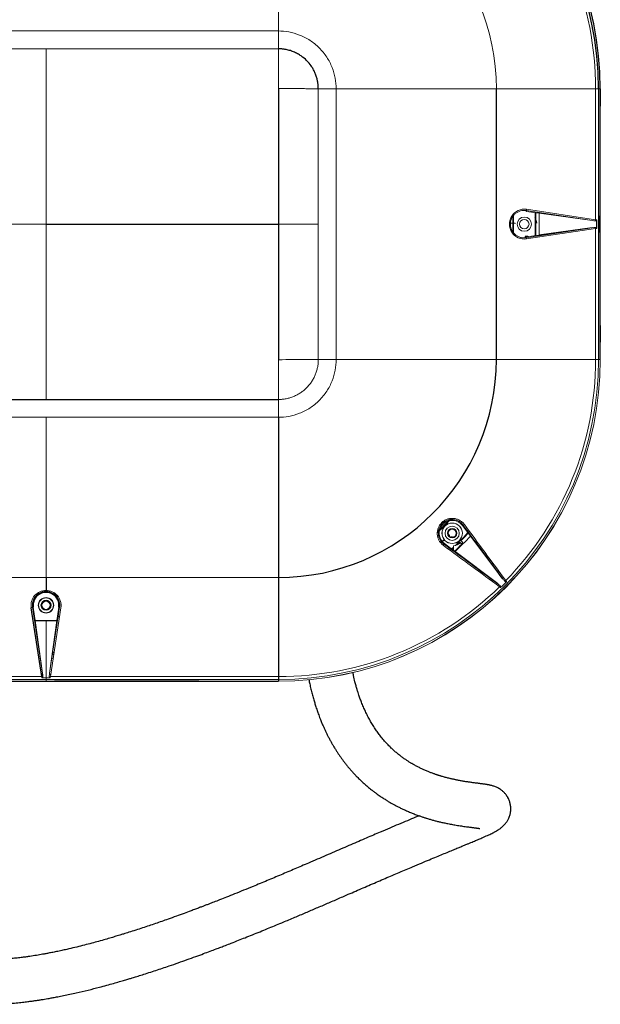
# Paper-space layout '_Top' of a CAD drawing. Header units: millimetres. Extents: x -1506 to 1507, y -605 to 634.
# Tile 12 of 13: x 1057 to 1507, y -605 to 159. Entities that reach past the tile are written whole.
import ezdxf

# ---------------------------------------------------------------- set-up
doc = ezdxf.new("R2010")
doc.units = ezdxf.units.MM

psp = doc.layouts.new('_Top')

# ---------------------------------------------------------------- linework, layer by layer
at = {"color": 144, "linetype": 'Continuous', "lineweight": 18}
for p, q in [((897.66, 149.75), (1257.66, 149.75)), ((1257.66, 135.91), (1257.66, 149.75)), ((1257.66, 135.91), (897.66, 135.91)), ((1288.58, -105), (1288.58, 105)), ((1288.58, 105), (1302.41, 105)), ((1302.41, 105), (1302.41, -105)), ((1426.55, 105), (1507.02, 105)), ((1503.41, 3.38), (1503.41, 105)), ((1506.96, -105), (1506.96, 105)), ((1506.96, 91.53), (1507.02, 91.53)), ((1507, 91.52), (1507.02, 91.53)), ((1507, 91.52), (1507, 78.48)), ((1506.96, 78.48), (1507, 78.48)), ((1507.02, 78.47), (1506.96, 78.47)), ((1507.02, 78.47), (1507, 78.48)), ((1507.02, 78.47), (1507.02, 6.53)), ((1449.58, 10.5), (1449.5, 9.91)), ((1449.5, 9.91), (1459.79, 8.49)), ((1500.66, 2.75), (1449.58, 10.5)), ((1449.98, 11.49), (1503.41, 3.38)), ((1456.54, 8.94), (1456.54, 4.86)), ((1456.69, 8.92), (1456.69, 4.59)), ((1457, 8.87), (1457, 3.95)), ((1459.79, 8.49), (1500.66, 2.75)), ((1459.79, -8.49), (1459.79, 8.49)), ((1437.47, 0.8), (1440.93, 0.8)), ((1437.47, 0.78), (1441.11, 0.6)), ((1439.27, 5.86), (1439.27, 0.8)), ((1439.27, 0.69), (1439.27, -5.9)), ((1439.74, 6.46), (1439.74, 0.8)), ((1439.74, 0.67), (1439.74, -6.49)), ((1456.54, 4.76), (1456.54, -8.94)), ((1456.69, 4.48), (1456.69, -8.92)), ((1457, 3.82), (1457, -8.87)), ((1449.58, -10.5), (1500.66, -2.75)), ((1503.41, -3.38), (1449.98, -11.49)), ((1503.41, -105), (1503.41, -3.38)), ((1506.96, -6.52), (1507, -6.52)), ((1507.02, -6.53), (1506.96, -6.53)), ((1507.02, -6.53), (1507, -6.52)), ((1507.02, -6.53), (1507.02, -78.47)), ((1448.94, -9.67), (1448.92, -9.7)), ((1448.92, -10.53), (1448.92, -9.7)), ((1451.26, -9.67), (1448.94, -9.67)), ((1459.79, -8.49), (1449.5, -9.91)), ((1449.58, -10.5), (1449.5, -9.91)), ((1506.96, -78.47), (1507.02, -78.47)), ((1507, -78.48), (1506.96, -78.48)), ((1507, -78.48), (1507.02, -78.47)), ((1507.02, -91.53), (1507.02, -105)), ((1288.58, -105), (1302.41, -105)), ((1426.55, -105), (1507.02, -105)), ((1257.66, -135.91), (1257.66, -149.75)), ((1257.66, -149.75), (897.66, -149.75)), ((1391.01, -228.29), (1390, -229.37)), ((1391.48, -228.24), (1390.75, -229.03)), ((1391.63, -228.31), (1390.88, -229.11)), ((1400.74, -233.23), (1400.26, -233.59)), ((1400.26, -233.59), (1406.48, -241.78)), ((1381.86, -237.94), (1380.87, -238.85)), ((1381.8, -238.2), (1380.91, -239.02)), ((1382.04, -237.34), (1380.95, -238.35)), ((1389.83, -240.39), (1389.83, -240.39)), ((1390.4, -241.39), (1390.4, -241.39)), ((1391.71, -242.15), (1391.71, -242.15)), ((1392.87, -242.15), (1392.87, -242.15)), ((1383.33, -246.96), (1384.14, -246.25)), ((1383.47, -247.15), (1384.3, -246.41)), ((1384.51, -245.91), (1386.04, -244.52)), ((1384.79, -245.98), (1386.25, -244.69)), ((1394.45, -253.81), (1386.25, -247.6)), ((1393.32, -250.42), (1391.81, -251.81)), ((1393.32, -251.06), (1392.19, -252.1)), ((1393.32, -252.96), (1393.32, -249.28)), ((1397.91, -246.21), (1395.14, -248.91)), ((1398.12, -246.45), (1395.86, -248.66)), ((1398.73, -247.11), (1397.4, -245.65)), ((1400.64, -246.84), (1398.31, -244.74)), ((1399.73, -248.12), (1398.61, -247)), ((1399.55, -247.93), (1400.64, -246.84)), ((1399.94, -248.33), (1399.73, -248.12)), ((897.66, -273.89), (1257.66, -273.89)), ((1071.17, -287.07), (1069.73, -287.07)), ((1071.35, -286.92), (1069.89, -286.92)), ((1071.75, -286.61), (1070.26, -286.61)), ((1085.07, -286.61), (1083.52, -286.61)), ((1085.43, -286.92), (1083.93, -286.92)), ((1085.6, -287.07), (1084.12, -287.07)), ((1067.16, -296.92), (1067.76, -296.84)), ((1067.16, -296.92), (1074.92, -348)), ((1069.17, -307.13), (1067.76, -296.84)), ((1080.41, -348), (1088.17, -296.92)), ((1089.15, -297.31), (1081.04, -350.75)), ((1087.57, -296.84), (1086.15, -307.13)), ((1088.17, -296.92), (1087.57, -296.84)), ((1068.72, -303.87), (1068.22, -303.87)), ((1068.74, -304.02), (1068.24, -304.02)), ((1068.79, -304.34), (1068.29, -304.34)), ((1088.09, -304.34), (1087.04, -304.34)), ((1088.14, -304.02), (1087.09, -304.02)), ((1088.16, -303.87), (1087.11, -303.87)), ((1074.92, -348), (1069.17, -307.13)), ((1077.66, -307.13), (1077.66, -354.25)), ((1086.15, -307.13), (1080.41, -348)), ((1072.68, -332.11), (1072.5, -332.11)), ((1072.7, -332.23), (1072.52, -332.23)), ((1072.91, -333.7), (1072.75, -333.7)), ((1083.63, -333.7), (1082.58, -333.7)), ((1082.81, -332.2), (1083.86, -332.2)), ((1083.87, -332.13), (1082.82, -332.13)), ((1083.88, -332.03), (1082.83, -332.03)), ((1073.16, -336.45), (1073.29, -336.45)), ((1082.16, -336.45), (1083.21, -336.45)), ((897.66, -350.75), (1074.28, -350.75)), ((1081.3, -349.03), (1080.29, -349.03)), ((1081.34, -348.79), (1080.31, -348.79)), ((1081.04, -350.75), (1257.66, -350.75)), ((1257.66, -352.96), (897.66, -352.96)), ((1071.13, -354.35), (959.19, -354.35)), ((1071.13, -354.35), (1071.14, -354.33)), ((1071.14, -354.3), (1071.14, -354.33)), ((1071.14, -354.33), (1084.19, -354.33)), ((1074.39, -351.76), (1080.93, -351.76)), ((1077.66, -354.33), (1077.66, -354.3)), ((1084.19, -354.3), (1084.19, -354.35)), ((1084.19, -354.33), (1084.19, -354.35)), ((1196.13, -354.35), (1196.13, -354.3)), ((1196.14, -354.3), (1196.14, -354.33)), ((1209.19, -354.33), (1196.14, -354.33)), ((1209.19, -354.33), (1209.19, -354.3)), ((1209.19, -354.33), (1209.19, -354.35)), ((1231.13, -354.35), (1209.19, -354.35)), ((1231.13, -354.35), (1231.13, -354.3)), ((1231.13, -354.35), (1231.14, -354.33)), ((1231.14, -354.33), (1244.19, -354.33)), ((1244.19, -354.33), (1244.19, -354.3)), ((1244.19, -354.3), (1244.19, -354.35)), ((1244.19, -354.33), (1244.19, -354.35)), ((1257.66, -354.35), (1244.19, -354.35))]:
    psp.add_line(p, q, dxfattribs=at)
at = {"color": 7, "linetype": 'Continuous', "lineweight": 25}
for p, q in [((1426.55, -105), (1426.55, 105)), ((1505.62, 105), (1505.62, -105)), ((1507.02, 105), (1507.02, 91.53)), ((1507, 91.52), (1506.96, 91.52)), ((1504.42, -3.27), (1504.42, 3.27)), ((1506.96, 6.53), (1507.02, 6.53)), ((1507, 6.52), (1506.96, 6.52)), ((1507, 6.52), (1507.02, 6.53)), ((1507, -6.52), (1507, 6.52)), ((1500.66, -2.75), (1459.79, -8.49)), ((1451, -9.7), (1448.92, -9.7)), ((1507, -78.48), (1507, -91.52)), ((1506.96, -91.52), (1507, -91.52)), ((1507.02, -91.53), (1506.96, -91.53)), ((1507.02, -91.53), (1507, -91.52)), ((897.66, -135.91), (1257.66, -135.91)), ((1385.89, -248.08), (1386.25, -247.6)), ((1427.53, -278.74), (1394.45, -253.81)), ((1077.66, -273.89), (1077.66, -283.94)), ((1257.66, -273.89), (1257.66, -354.35)), ((1074.28, -350.75), (1066.17, -297.31)), ((1069.17, -307.13), (1086.15, -307.13)), ((897.66, -354.3), (1257.66, -354.3)), ((1071.13, -354.35), (1071.13, -354.3)), ((1196.13, -354.35), (1084.19, -354.35)), ((1196.13, -354.35), (1196.14, -354.33)), ((1209.19, -354.3), (1209.19, -354.35))]:
    psp.add_line(p, q, dxfattribs=at)
at = {"color": 144, "linetype": 'Continuous', "lineweight": 18, "flags": 128}
for points in [[(1456.3, 5.25), (1456.27, 5.25), (1456.24, 5.24)], [(1457.81, 0.74), (1457.79, 0.73), (1457.76, 0.72)], [(1404.48, -239.15), (1401.24, -242.61), (1398.76, -245.15)], [(1404.57, -239.27), (1404.28, -239.58), (1398.87, -245.25)], [(1404.76, -239.53), (1401.58, -242.93), (1399.11, -245.46)], [(1393.32, -250.63), (1392.25, -251.62), (1391.93, -251.91)], [(1397.81, -246.1), (1395.27, -248.58), (1394.83, -249)]]:
    psp.add_lwpolyline(points, dxfattribs=at)
at = {"color": 144, "linetype": 'Continuous', "lineweight": 18}
for centre, radius in [((1448.14, 0), 5.53), ((1448.14, 0), 3.66), ((1392.29, -239.63), 7.94), ((1392.29, -239.63), 7.89), ((1392.29, -239.63), 5.53), ((1392.29, -239.63), 3.66), ((1392.29, -239.63), 3.55), ((1392.29, -239.63), 3.2), ((1077.66, -295.47), 6.01), ((1077.66, -295.47), 5.77), ((1077.66, -295.47), 3.9), ((1077.66, -295.47), 3.57), ((1077.66, -295.47), 3.55), ((1077.66, -295.47), 3.49), ((1077.66, -295.47), 3.2)]:
    psp.add_circle(centre, radius, dxfattribs=at)
at = {"color": 7, "linetype": 'Continuous', "lineweight": 25}
psp.add_circle((1077.66, -295.47), 3.56, dxfattribs=at)
for centre, radius, start, end in [((1257.66, 105), 249.35, 0, 90), ((1257.66, 105), 247.96, 0, 90), ((1257.66, -105), 168.89, 270, 0), ((1077.66, -295.47), 10, 352.16926, 187.83074), ((1054.79, -350.91), 20.34, 1.13602, 8.24063)]:
    psp.add_arc(centre, radius, start, end, dxfattribs=at)
at = {"color": 144, "linetype": 'Continuous', "lineweight": 18}
for centre, radius, start, end in [((1257.66, 105), 249.3, 0, 90), ((1257.66, 105), 245.75, 0, 44.21315), ((1257.66, 105), 168.89, 0, 90), ((1448.23, 0), 11.62, 81.36104, 278.63896), ((1448.63, 11.46), 1.35, 314.84519, 1.40957), ((1456.82, 15.02), 21.33, 221.83018, 222.54321), ((1448.14, 0), 9.65, 4.25647, 32.87864), ((1448.14, 0), 9.71, 4.38846, 32.75543), ((1503.57, 22.88), 20.34, 261.75937, 268.86398), ((1500.81, 3.67), 2.62, 334.38139, 353.56054), ((1497.18, -58.56), 62.25, 83.32134, 84.25657), ((1503.57, -22.88), 20.34, 91.13602, 98.24063), ((1500.81, -3.67), 2.62, 6.43946, 25.61861), ((1497.18, 58.56), 62.25, 275.74343, 276.67866), ((1448.63, -11.46), 1.35, 358.59043, 45.15481), ((1257.66, -105), 247.96, 270, 0), ((1257.66, -105), 249.3, 270, 0), ((1257.66, -105), 249.35, 270, 0), ((1257.66, -105), 245.75, 315.78685, 0), ((1392.29, -239.63), 10, 37.16926, 232.83074), ((1257.66, -105), 182.07, 313.2941, 316.7059), ((1257.66, -105), 181.92, 313.36487, 316.63513), ((1257.66, -105), 181.61, 313.52968, 316.47032), ((1400.73, -231.85), 1.38, 270.39324, 316.52371), ((1257.66, -105), 202.13, 312.58833, 317.41167), ((1384.51, -248.07), 1.38, 313.47629, 359.60676), ((1392.29, -239.63), 9.71, 276.06795, 310.61154), ((1257.66, -105), 201.66, 312.56446, 314.78901), ((1257.66, -105), 245.75, 270, 314.21315), ((1426.98, -279.5), 2.63, 321.39309, 340.55607), ((1257.66, -105), 246.76, 314.24094, 315.75906), ((1432.16, -274.32), 2.63, 289.44393, 308.60691), ((1077.66, -295.57), 11.62, 90.00344, 188.63684), ((1077.66, -295.57), 11.62, 351.36316, 89.99656), ((1066.2, -295.97), 1.35, 268.59043, 315.15481), ((1073.99, -348.15), 2.62, 276.43946, 295.61861), ((1136.22, -344.52), 62.25, 185.74343, 186.67866), ((1100.54, -350.91), 20.34, 171.75937, 178.86398), ((1019.1, -344.52), 62.25, 353.32134, 354.25657)]:
    psp.add_arc(centre, radius, start, end, dxfattribs=at)
for points, knots in [([(1257.66, 149.75), (1257.66, 150.1), (1257.66, 150.45), (1257.66, 158.27), (1257.66, 166.99), (1257.66, 185.83), (1257.66, 195.92), (1257.66, 215.66), (1257.66, 225.3), (1257.66, 242.38), (1257.66, 249.8), (1257.66, 258.53), (1257.66, 261.04), (1257.66, 265.29), (1257.66, 267.02), (1257.66, 271.22), (1257.66, 272.65), (1257.66, 273.89)], [0.2440624, 0.2440624, 0.2440624, 0.2440624, 0.25, 0.25, 0.375, 0.375, 0.5, 0.5, 0.625, 0.625, 0.75, 0.75, 0.8125, 0.8125, 0.875, 0.875, 1, 1, 1, 1]), ([(1257.66, 149.75), (1260.3, 149.75), (1263.03, 149.52), (1268.58, 148.49), (1271.38, 147.7), (1276.89, 145.52), (1279.59, 144.13), (1284.71, 140.78), (1287.12, 138.83), (1291.49, 134.46), (1293.45, 132.05), (1296.79, 126.93), (1298.18, 124.23), (1300.36, 118.72), (1301.15, 115.91), (1302.18, 110.37), (1302.41, 107.64), (1302.41, 105)], [0, 0, 0, 0, 0.125, 0.125, 0.25, 0.25, 0.375, 0.375, 0.5, 0.5, 0.625, 0.625, 0.75, 0.75, 0.875, 0.875, 1, 1, 1, 1]), ([(1077.66, 0), (1077.66, 69.25), (1077.66, 121.26), (1077.66, 135.22), (1077.66, 135.91)], [0, 0, 0, 0, 0.95, 1, 1, 1, 1]), ([(1257.66, 135.91), (1257.66, 135.78), (1257.66, 135.51), (1257.66, 135.1), (1257.66, 134.7), (1257.66, 133.91), (1257.66, 132.75), (1257.66, 131.21), (1257.66, 129.68), (1257.66, 128.15), (1257.66, 125.35), (1257.66, 121.26), (1257.66, 115.88), (1257.66, 110.48), (1257.66, 106.86), (1257.66, 105.06)], [0, 0, 0, 0, 0.013299, 0.026537, 0.039742, 0.053025, 0.102934, 0.15304, 0.202483, 0.251783, 0.301801, 0.475393, 0.64905, 0.824509, 1, 1, 1, 1]), ([(1257.66, 105.06), (1258.79, 105.06), (1261.04, 105.05), (1264.41, 105.05), (1267.78, 105.05), (1271.16, 105.04), (1274.54, 105.04), (1278.05, 105.03), (1281.7, 105.03), (1284.67, 105.02), (1286.82, 105.01), (1287.78, 105), (1288.36, 105), (1288.51, 105), (1288.58, 105)], [0, 0, 0, 0, 0.109174, 0.218086, 0.327018, 0.436185, 0.545487, 0.654725, 0.776932, 0.899437, 0.942755, 0.986037, 0.993017, 1, 1, 1, 1]), ([(1302.41, 105), (1305.19, 105), (1308.15, 105), (1314.37, 105), (1317.63, 105), (1324.41, 105), (1327.92, 105), (1335.13, 105), (1342.5, 105), (1350.02, 105), (1357.52, 105), (1361.26, 105), (1372.29, 105), (1379.4, 105), (1392.39, 105), (1398.25, 105), (1405.78, 105), (1408.08, 105), (1412.21, 105), (1414.06, 105), (1417.3, 105), (1418.69, 105), (1420.49, 105), (1421.03, 105), (1422.04, 105), (1424.31, 105), (1425.61, 105), (1426.55, 105)], [0, 0, 0, 0, 0.0625, 0.0625, 0.125, 0.125, 0.1875, 0.1875, 0.25, 0.3125, 0.3125, 0.375, 0.375, 0.5, 0.5, 0.625, 0.625, 0.6875, 0.6875, 0.75, 0.75, 0.8125, 0.8125, 0.84375, 0.84375, 0.875, 1, 1, 1, 1]), ([(1449.58, 10.5), (1449.21, 10.56), (1448.83, 10.6), (1448.08, 10.63), (1447.7, 10.63), (1446.58, 10.56), (1445.84, 10.44), (1444.4, 10.04), (1443.69, 9.75), (1442.36, 9.05), (1441.73, 8.64), (1440.85, 7.9), (1440.57, 7.64), (1440.04, 7.09), (1439.79, 6.8), (1439.33, 6.19), (1439.11, 5.88), (1438.71, 5.22), (1438.52, 4.88), (1438.03, 3.82), (1437.77, 3.09), (1437.52, 1.95), (1437.45, 1.56), (1437.37, 0.79), (1437.34, 0.4), (1437.34, -0.38), (1437.37, -0.77), (1437.45, -1.54), (1437.51, -1.93), (1437.77, -3.08), (1438.02, -3.81), (1438.51, -4.86), (1438.7, -5.21), (1439.1, -5.87), (1439.32, -6.18), (1439.79, -6.79), (1440.04, -7.08), (1440.57, -7.63), (1440.85, -7.89), (1441.73, -8.63), (1442.35, -9.05), (1443.36, -9.58), (1443.7, -9.74), (1444.4, -10.02), (1444.76, -10.14), (1445.48, -10.34), (1445.84, -10.42), (1446.58, -10.54), (1446.96, -10.58), (1448.08, -10.65), (1448.83, -10.62), (1449.58, -10.5)], [0, 0, 0, 0, 0.03125, 0.03125, 0.0625, 0.0625, 0.125, 0.125, 0.1875, 0.1875, 0.25, 0.25, 0.28125, 0.28125, 0.3125, 0.3125, 0.34375, 0.34375, 0.375, 0.375, 0.4375, 0.4375, 0.46875, 0.46875, 0.5, 0.5, 0.53125, 0.53125, 0.5625, 0.5625, 0.625, 0.625, 0.65625, 0.65625, 0.6875, 0.6875, 0.71875, 0.71875, 0.75, 0.75, 0.8125, 0.8125, 0.84375, 0.84375, 0.875, 0.875, 0.90625, 0.90625, 0.9375, 0.9375, 1, 1, 1, 1]), ([(1503.17, 2.54), (1503.31, 2.54), (1503.44, 2.55), (1503.7, 2.58), (1503.83, 2.61), (1504.08, 2.72), (1504.2, 2.79), (1504.37, 3), (1504.42, 3.13), (1504.42, 3.27)], [0, 0, 0, 0, 0.25, 0.25, 0.5, 0.5, 0.75, 0.75, 1, 1, 1, 1]), ([(1077.66, 0), (1077.66, -69.25), (1077.66, -121.26), (1077.66, -135.22), (1077.66, -135.91)], [0, 0, 0, 0, 0.95, 1, 1, 1, 1]), ([(1257.66, 0), (1264.01, 0), (1274.07, 0), (1282.49, 0), (1286.6, 0), (1287.93, 0), (1288.58, 0)], [0, 0, 0, 0, 0.372322, 0.686161, 0.846126, 1, 1, 1, 1]), ([(1503.17, -2.54), (1503.31, -2.54), (1503.44, -2.55), (1503.7, -2.58), (1503.83, -2.61), (1504.08, -2.72), (1504.2, -2.79), (1504.37, -3), (1504.42, -3.13), (1504.42, -3.27)], [0, 0, 0, 0, 0.25, 0.25, 0.5, 0.5, 0.75, 0.75, 1, 1, 1, 1]), ([(1257.66, -105.06), (1265.9, -105.05), (1277.36, -105.04), (1284.29, -105.02), (1287.09, -105.01), (1288.09, -105), (1288.58, -105)], [0, 0, 0, 0, 0.372322, 0.686161, 0.846126, 1, 1, 1, 1]), ([(1288.58, -105), (1288.55, -106.01), (1288.49, -108.03), (1288.18, -110.04), (1287.98, -111.03), (1287.78, -112.02), (1287.29, -113.99), (1286.61, -115.9), (1286.22, -116.83), (1285.84, -117.77), (1284.97, -119.6), (1283.93, -121.33), (1283.37, -122.18), (1282.81, -123.02), (1281.6, -124.64), (1280.24, -126.14), (1278.81, -127.58), (1277.31, -128.94), (1275.68, -130.14), (1274.84, -130.7), (1274, -131.27), (1272.26, -132.31), (1270.43, -133.17), (1269.49, -133.56), (1268.56, -133.95), (1266.65, -134.63), (1264.69, -135.12), (1263.69, -135.32), (1262.7, -135.52), (1260.7, -135.83), (1258.67, -135.89), (1257.66, -135.91)], [0, 0, 0, 0, 0.0625, 0.125, 0.125, 0.125, 0.1875, 0.25, 0.25, 0.25, 0.3125, 0.375, 0.375, 0.375, 0.4375, 0.5, 0.5, 0.5625, 0.625, 0.625, 0.625, 0.6875, 0.75, 0.75, 0.75, 0.8125, 0.875, 0.875, 0.875, 0.9375, 1, 1, 1, 1]), ([(1302.41, -105), (1302.41, -107.64), (1302.18, -110.37), (1301.15, -115.91), (1300.36, -118.72), (1298.18, -124.23), (1296.79, -126.93), (1293.45, -132.05), (1291.49, -134.46), (1287.12, -138.83), (1284.71, -140.78), (1279.59, -144.13), (1276.89, -145.52), (1271.38, -147.7), (1268.58, -148.49), (1263.03, -149.52), (1260.3, -149.75), (1257.66, -149.75)], [0, 0, 0, 0, 0.125, 0.125, 0.25, 0.25, 0.375, 0.375, 0.5, 0.5, 0.625, 0.625, 0.75, 0.75, 0.875, 0.875, 1, 1, 1, 1]), ([(1257.66, -135.91), (1257.66, -135.6), (1257.66, -132.85), (1257.66, -121.17), (1257.66, -105.06)], [0.5662346, 0.5662346, 0.5662346, 0.5662346, 0.6162346, 1, 1, 1, 1]), ([(1302.41, -105), (1302.76, -105), (1303.11, -105), (1310.93, -105), (1319.65, -105), (1338.49, -105), (1348.58, -105), (1368.33, -105), (1377.96, -105), (1395.04, -105), (1402.46, -105), (1411.19, -105), (1413.7, -105), (1417.95, -105), (1419.68, -105), (1423.88, -105), (1425.31, -105), (1426.55, -105)], [0.2440624, 0.2440624, 0.2440624, 0.2440624, 0.25, 0.25, 0.375, 0.375, 0.5, 0.5, 0.625, 0.625, 0.75, 0.75, 0.8125, 0.8125, 0.875, 0.875, 1, 1, 1, 1]), ([(1077.66, -149.75), (1077.66, -150.1), (1077.66, -150.45), (1077.66, -158.27), (1077.66, -166.99), (1077.66, -185.83), (1077.66, -195.92), (1077.66, -215.66), (1077.66, -225.3), (1077.66, -242.38), (1077.66, -249.8), (1077.66, -258.53), (1077.66, -261.04), (1077.66, -265.29), (1077.66, -267.02), (1077.66, -271.22), (1077.66, -272.65), (1077.66, -273.89)], [0.2440624, 0.2440624, 0.2440624, 0.2440624, 0.25, 0.25, 0.375, 0.375, 0.5, 0.5, 0.625, 0.625, 0.75, 0.75, 0.8125, 0.8125, 0.875, 0.875, 1, 1, 1, 1]), ([(1385.46, -249.07), (1384.79, -248.57), (1384.19, -248.02), (1383.37, -247.1), (1383.12, -246.78), (1382.64, -246.11), (1382.42, -245.76), (1381.81, -244.68), (1381.49, -243.93), (1381.12, -242.74), (1381.02, -242.34), (1380.86, -241.52), (1380.81, -241.11), (1380.74, -240.29), (1380.72, -239.87), (1380.74, -239.04), (1380.77, -238.62), (1380.94, -237.36), (1381.14, -236.55), (1381.57, -235.36), (1381.73, -234.97), (1382.11, -234.2), (1382.32, -233.83), (1383, -232.76), (1383.52, -232.09), (1384.43, -231.18), (1384.75, -230.9), (1385.41, -230.37), (1385.76, -230.12), (1386.47, -229.66), (1386.84, -229.46), (1387.61, -229.08), (1388, -228.91), (1389.19, -228.48), (1390.01, -228.28), (1391.68, -228.06), (1392.52, -228.04), (1393.76, -228.14), (1394.17, -228.2), (1394.99, -228.36), (1395.39, -228.46), (1396.58, -228.82), (1397.33, -229.15), (1398.42, -229.75), (1398.77, -229.98), (1399.44, -230.45), (1399.76, -230.71), (1400.37, -231.25), (1400.66, -231.53), (1401.22, -232.14), (1401.48, -232.46), (1401.73, -232.8)], [0, 0, 0, 0, 0.0625, 0.0625, 0.09375, 0.09375, 0.125, 0.125, 0.1875, 0.1875, 0.21875, 0.21875, 0.25, 0.25, 0.28125, 0.28125, 0.3125, 0.3125, 0.375, 0.375, 0.40625, 0.40625, 0.4375, 0.4375, 0.5, 0.5, 0.53125, 0.53125, 0.5625, 0.5625, 0.59375, 0.59375, 0.625, 0.625, 0.6875, 0.6875, 0.75, 0.75, 0.78125, 0.78125, 0.8125, 0.8125, 0.875, 0.875, 0.90625, 0.90625, 0.9375, 0.9375, 0.96875, 0.96875, 1, 1, 1, 1]), ([(1400.74, -233.23), (1400.51, -232.92), (1400.27, -232.63), (1399.77, -232.07), (1399.5, -231.81), (1398.94, -231.32), (1398.65, -231.09), (1398.04, -230.65), (1397.72, -230.45), (1396.74, -229.89), (1396.05, -229.59), (1394.61, -229.15), (1393.85, -229), (1392.34, -228.86), (1391.58, -228.88), (1390.04, -229.08), (1389.3, -229.26), (1388.21, -229.65), (1387.85, -229.8), (1387.14, -230.15), (1386.8, -230.34), (1385.82, -230.96), (1385.21, -231.45), (1384.1, -232.57), (1383.61, -233.17), (1382.99, -234.16), (1382.8, -234.5), (1382.45, -235.2), (1382.3, -235.56), (1381.91, -236.65), (1381.74, -237.4), (1381.59, -238.55), (1381.56, -238.93), (1381.55, -239.69), (1381.56, -240.07), (1381.63, -240.83), (1381.68, -241.2), (1381.83, -241.95), (1381.92, -242.32), (1382.26, -243.4), (1382.56, -244.08), (1383.11, -245.06), (1383.32, -245.38), (1383.75, -245.99), (1383.99, -246.29), (1384.73, -247.12), (1385.28, -247.63), (1385.89, -248.08)], [0, 0, 0, 0, 0.03125, 0.03125, 0.0625, 0.0625, 0.09375, 0.09375, 0.125, 0.125, 0.1875, 0.1875, 0.25, 0.25, 0.3125, 0.3125, 0.375, 0.375, 0.40625, 0.40625, 0.4375, 0.4375, 0.5, 0.5, 0.5625, 0.5625, 0.59375, 0.59375, 0.625, 0.625, 0.6875, 0.6875, 0.71875, 0.71875, 0.75, 0.75, 0.78125, 0.78125, 0.8125, 0.8125, 0.875, 0.875, 0.90625, 0.90625, 0.9375, 0.9375, 1, 1, 1, 1]), ([(1389.83, -240.39), (1389.73, -240.48), (1389.67, -240.6), (1389.63, -240.86), (1389.65, -241), (1389.79, -241.23), (1389.89, -241.32), (1390.14, -241.42), (1390.28, -241.43), (1390.4, -241.39)], [0, 0, 0, 0, 0.25, 0.25, 0.5, 0.5, 0.75, 0.75, 1, 1, 1, 1]), ([(1391.71, -242.15), (1391.74, -242.27), (1391.82, -242.39), (1392.03, -242.56), (1392.16, -242.6), (1392.43, -242.6), (1392.56, -242.56), (1392.77, -242.39), (1392.84, -242.27), (1392.87, -242.15)], [0, 0, 0, 0, 0.25, 0.25, 0.5, 0.5, 0.75, 0.75, 1, 1, 1, 1]), ([(1427.53, -278.74), (1427.86, -278.99), (1428.19, -279.26), (1428.84, -279.8), (1429.15, -280.08), (1429.46, -280.38)], [0, 0, 0, 0, 0.5, 0.5, 1, 1, 1, 1]), ([(1429.82, -281.78), (1429.7, -281.69), (1429.57, -281.58), (1429.31, -281.37), (1429.17, -281.26), (1429.03, -281.14)], [0, 0, 0, 0, 0.5, 0.5, 1, 1, 1, 1]), ([(1429.46, -280.38), (1429.55, -280.47), (1429.64, -280.57), (1429.8, -280.78), (1429.87, -280.9), (1429.97, -281.15), (1430, -281.29), (1429.98, -281.56), (1429.92, -281.69), (1429.82, -281.78)], [0, 0, 0, 0, 0.25, 0.25, 0.5, 0.5, 0.75, 0.75, 1, 1, 1, 1]), ([(1431.4, -274.86), (1431.66, -275.2), (1431.92, -275.53), (1432.46, -276.18), (1432.74, -276.49), (1433.04, -276.79)], [0, 0, 0, 0, 0.5, 0.5, 1, 1, 1, 1]), ([(1433.04, -276.79), (1433.13, -276.89), (1433.23, -276.98), (1433.45, -277.14), (1433.56, -277.21), (1433.81, -277.31), (1433.95, -277.34), (1434.22, -277.31), (1434.35, -277.26), (1434.44, -277.16)], [0, 0, 0, 0, 0.25, 0.25, 0.5, 0.5, 0.75, 0.75, 1, 1, 1, 1]), ([(1433.8, -276.37), (1433.92, -276.51), (1434.03, -276.65), (1434.25, -276.91), (1434.35, -277.04), (1434.44, -277.16)], [0, 0, 0, 0, 0.5, 0.5, 1, 1, 1, 1]), ([(1077.66, -284.68), (1077.27, -284.68), (1076.88, -284.7), (1076.1, -284.79), (1075.71, -284.86), (1074.57, -285.11), (1073.84, -285.36), (1072.79, -285.86), (1072.44, -286.04), (1071.78, -286.45), (1071.47, -286.67), (1070.86, -287.13), (1070.57, -287.38), (1070.02, -287.91), (1069.76, -288.19), (1069.03, -289.07), (1068.61, -289.7), (1068.08, -290.7), (1067.92, -291.04), (1067.64, -291.75), (1067.53, -292.1), (1067.23, -293.18), (1067.1, -293.92), (1067.01, -295.42), (1067.05, -296.17), (1067.16, -296.92)], [0, 0, 0, 0, 0.0625, 0.0625, 0.125, 0.125, 0.25, 0.25, 0.3125, 0.3125, 0.375, 0.375, 0.4375, 0.4375, 0.5, 0.5, 0.625, 0.625, 0.6875, 0.6875, 0.75, 0.75, 0.875, 0.875, 1, 1, 1, 1]), ([(1088.17, -296.92), (1088.22, -296.54), (1088.26, -296.17), (1088.29, -295.42), (1088.29, -295.04), (1088.22, -293.92), (1088.1, -293.18), (1087.7, -291.74), (1087.42, -291.03), (1086.72, -289.7), (1086.3, -289.07), (1085.56, -288.19), (1085.3, -287.91), (1084.75, -287.38), (1084.46, -287.13), (1083.86, -286.67), (1083.54, -286.45), (1082.88, -286.05), (1082.54, -285.86), (1081.49, -285.36), (1080.76, -285.11), (1079.62, -284.86), (1079.23, -284.79), (1078.45, -284.7), (1078.06, -284.68), (1077.66, -284.68)], [0, 0, 0, 0, 0.0625, 0.0625, 0.125, 0.125, 0.25, 0.25, 0.375, 0.375, 0.5, 0.5, 0.5625, 0.5625, 0.625, 0.625, 0.6875, 0.6875, 0.75, 0.75, 0.875, 0.875, 0.9375, 0.9375, 1, 1, 1, 1]), ([(1075.12, -350.51), (1075.12, -350.64), (1075.12, -350.78), (1075.08, -351.04), (1075.05, -351.17), (1074.94, -351.42), (1074.87, -351.53), (1074.66, -351.71), (1074.53, -351.76), (1074.39, -351.76)], [0, 0, 0, 0, 0.25, 0.25, 0.5, 0.5, 0.75, 0.75, 1, 1, 1, 1]), ([(1080.2, -350.51), (1080.2, -350.64), (1080.21, -350.78), (1080.25, -351.04), (1080.28, -351.17), (1080.38, -351.42), (1080.46, -351.53), (1080.66, -351.71), (1080.8, -351.76), (1080.93, -351.76)], [0, 0, 0, 0, 0.25, 0.25, 0.5, 0.5, 0.75, 0.75, 1, 1, 1, 1])]:
    psp.add_open_spline(points, degree=3, knots=knots, dxfattribs=at)
at = {"color": 7, "linetype": 'Continuous', "lineweight": 25}
for points, knots in [([(1288.58, 105), (1288.57, 105.29), (1288.55, 105.88), (1288.52, 106.76), (1288.47, 107.64), (1288.39, 108.51), (1288.28, 109.37), (1288.14, 110.22), (1287.98, 111.06), (1287.65, 112.59), (1287.04, 114.77), (1285.97, 117.54), (1284.64, 120.19), (1282.62, 123.41), (1279.64, 126.97), (1275.95, 130.06), (1272.46, 132.22), (1269.36, 133.68), (1266.12, 134.8), (1263.48, 135.39), (1261.52, 135.69), (1260.24, 135.81), (1258.96, 135.88), (1258.09, 135.9), (1257.66, 135.91)], [0, 0, 0, 0, 0.01796, 0.036357, 0.054654, 0.07251, 0.090271, 0.107994, 0.125723, 0.143488, 0.204435, 0.265475, 0.326481, 0.387508, 0.500024, 0.612544, 0.68298, 0.753408, 0.823883, 0.894202, 0.920309, 0.946507, 0.973465, 1, 1, 1, 1]), ([(1257.66, -149.75), (1257.66, -152.53), (1257.66, -155.48), (1257.66, -161.71), (1257.66, -164.97), (1257.66, -171.75), (1257.66, -175.26), (1257.66, -182.46), (1257.66, -189.84), (1257.66, -197.36), (1257.66, -204.86), (1257.66, -208.6), (1257.66, -219.63), (1257.66, -226.74), (1257.66, -239.73), (1257.66, -245.59), (1257.66, -253.12), (1257.66, -255.41), (1257.66, -259.55), (1257.66, -261.39), (1257.66, -264.63), (1257.66, -266.03), (1257.66, -267.82), (1257.66, -268.37), (1257.66, -269.37), (1257.66, -271.65), (1257.66, -272.95), (1257.66, -273.89)], [0, 0, 0, 0, 0.0625, 0.0625, 0.125, 0.125, 0.1875, 0.1875, 0.25, 0.3125, 0.3125, 0.375, 0.375, 0.5, 0.5, 0.625, 0.625, 0.6875, 0.6875, 0.75, 0.75, 0.8125, 0.8125, 0.84375, 0.84375, 0.875, 1, 1, 1, 1]), ([(932.83, -516.84), (932.84, -517.68), (932.88, -520.3), (933.16, -524.28), (933.57, -528.57), (934.04, -532.05), (934.48, -534.79), (934.89, -537.03), (935.52, -540.13), (936.55, -544.37), (937.87, -548.68), (939.04, -551.96), (939.88, -554.12), (940.68, -556.03), (941.49, -557.83), (942.4, -559.74), (943.51, -561.91), (944.8, -564.22), (946.11, -566.39), (947.33, -568.27), (948.54, -570.02), (949.86, -571.82), (951.37, -573.76), (952.92, -575.59), (954.31, -577.13), (955.37, -578.25), (956.3, -579.2), (957.28, -580.17), (958.52, -581.34), (960.12, -582.77), (961.92, -584.28), (963.78, -585.74), (965.59, -587.08), (967.52, -588.42), (969.8, -589.89), (972.2, -591.32), (974.53, -592.6), (976.73, -593.73), (979.11, -594.86), (981.71, -596), (984.31, -597.04), (986.81, -597.95), (989.39, -598.83), (992.32, -599.73), (995.49, -600.6), (998.57, -601.34), (1001.56, -601.98), (1004.42, -602.53), (1007.32, -603.01), (1010.07, -603.4), (1012.88, -603.75), (1015.78, -604.05), (1018.89, -604.32), (1022.36, -604.54), (1026.34, -604.71), (1030.69, -604.8), (1035.37, -604.78), (1040.29, -604.66), (1045.48, -604.4), (1050.7, -604.03), (1055.67, -603.58), (1060.24, -603.09), (1064.14, -602.61), (1067.43, -602.17), (1070.24, -601.76), (1072.84, -601.37), (1075.33, -600.97), (1077.75, -600.58), (1080.32, -600.13), (1083.32, -599.59), (1087.01, -598.9), (1091.36, -598.03), (1096.14, -597.03), (1102.51, -595.62), (1110.08, -593.83), (1117.97, -591.83), (1124.51, -590.07), (1129.71, -588.63), (1134.33, -587.31), (1138.32, -586.15), (1141.63, -585.16), (1144.77, -584.21), (1148.22, -583.15), (1152.52, -581.81), (1157.43, -580.24), (1162.65, -578.54), (1167.89, -576.79), (1173.68, -574.83), (1180.01, -572.63), (1186.86, -570.21), (1193.41, -567.84), (1199.41, -565.63), (1204.66, -563.67), (1209.13, -561.98), (1213.05, -560.49), (1216.97, -558.98), (1221.49, -557.23), (1226.55, -555.24), (1232.02, -553.07), (1237.58, -550.85), (1243.34, -548.52), (1249.06, -546.18), (1254.66, -543.88), (1261.33, -541.11), (1269.03, -537.89), (1277.72, -534.21), (1286.2, -530.59), (1294.66, -526.96), (1303.23, -523.25), (1310.92, -519.92), (1317.66, -517), (1323.45, -514.48), (1329.22, -511.99), (1334.92, -509.53), (1340.52, -507.13), (1346.04, -504.77), (1351.46, -502.46), (1356.72, -500.23), (1362.57, -497.76), (1368.67, -495.2), (1374.75, -492.66), (1380.14, -490.42), (1385.03, -488.39), (1389.44, -486.57), (1393.38, -484.94), (1396.81, -483.53), (1399.78, -482.3), (1402.36, -481.23), (1404.65, -480.28), (1407.37, -479.15), (1410.44, -477.87), (1413.73, -476.47), (1416.46, -475.29), (1418.74, -474.28), (1420.59, -473.43), (1422.24, -472.66), (1423.51, -472.04), (1424.48, -471.54), (1425.22, -471.15), (1425.9, -470.78), (1426.54, -470.42), (1427.05, -470.11), (1427.67, -469.73), (1428.35, -469.3), (1429.16, -468.75), (1430.08, -468.06), (1431.09, -467.23), (1432.16, -466.23), (1433.09, -465.24), (1433.86, -464.29), (1434.49, -463.43), (1435.07, -462.53), (1435.59, -461.61), (1436.15, -460.48), (1436.69, -459.11), (1437.09, -457.79), (1437.37, -456.57), (1437.54, -455.49), (1437.63, -454.59), (1437.67, -453.83), (1437.68, -453.17), (1437.66, -452.27), (1437.58, -451.11), (1437.38, -449.87), (1437.16, -448.9), (1436.94, -448.09), (1436.63, -447.13), (1436.17, -445.96), (1435.7, -444.99), (1435.29, -444.25), (1435.08, -443.89), (1434.84, -443.51), (1434.52, -443.03), (1434.11, -442.45), (1433.53, -441.7), (1432.77, -440.85), (1431.97, -440.06), (1431.18, -439.36), (1430.42, -438.76), (1429.37, -438.02), (1428.27, -437.36), (1427.16, -436.79), (1425.92, -436.24), (1424.71, -435.79), (1423.59, -435.43), (1422.61, -435.16), (1421.78, -434.96), (1421.15, -434.82), (1420.72, -434.73), (1420.23, -434.64), (1419.65, -434.53), (1418.98, -434.42), (1418.26, -434.3), (1417.48, -434.18), (1416.66, -434.07), (1415.77, -433.95), (1414.83, -433.82), (1413.81, -433.69), (1412.71, -433.55), (1411.51, -433.4), (1410.25, -433.24), (1408.93, -433.07), (1407.61, -432.89), (1406.28, -432.71), (1404.97, -432.52), (1403.6, -432.31), (1402.18, -432.09), (1400.72, -431.85), (1399.31, -431.6), (1397.95, -431.35), (1396.64, -431.1), (1395.41, -430.85), (1394.27, -430.62), (1393.21, -430.39), (1392.22, -430.16), (1391.29, -429.95), (1389.78, -429.59), (1387.64, -429.05), (1385.55, -428.47), (1384.19, -428.07), (1383.56, -427.88), (1382.93, -427.69), (1382.31, -427.5), (1381.66, -427.29), (1380.97, -427.07), (1380.22, -426.82), (1379.38, -426.54), (1378.46, -426.22), (1377.45, -425.85), (1376.37, -425.45), (1375.24, -425.02), (1374.12, -424.58), (1372.93, -424.09), (1371.68, -423.56), (1370.4, -423), (1369.22, -422.46), (1368.06, -421.91), (1366.89, -421.34), (1365.69, -420.73), (1364.53, -420.12), (1363.4, -419.51), (1362.27, -418.88), (1361.26, -418.3), (1360.33, -417.75), (1359.49, -417.24), (1358.62, -416.69), (1357.72, -416.11), (1356.75, -415.47), (1355.69, -414.76), (1354.62, -414.01), (1353.55, -413.24), (1352.5, -412.45), (1351.39, -411.6), (1350.23, -410.67), (1349.08, -409.71), (1347.98, -408.77), (1346.97, -407.88), (1346.03, -407.02), (1345.01, -406.06), (1343.88, -404.96), (1342.6, -403.66), (1341.29, -402.27), (1339.97, -400.8), (1338.66, -399.29), (1337.42, -397.77), (1336.25, -396.29), (1335.17, -394.85), (1334.13, -393.42), (1333.11, -391.95), (1332.06, -390.37), (1331.06, -388.79), (1330.07, -387.19), (1329.12, -385.57), (1328.17, -383.86), (1327.23, -382.11), (1326.34, -380.36), (1325.46, -378.56), (1324.65, -376.82), (1323.88, -375.09), (1323.15, -373.4), (1322.42, -371.61), (1321.74, -369.85), (1321.12, -368.19), (1320.57, -366.66), (1320, -364.99), (1319.35, -363.02), (1318.59, -360.58), (1317.8, -357.82), (1316.87, -354.32), (1316.03, -350.91), (1315.51, -348.31), (1315.34, -347.46)], [0, 0, 0, 0, 0.001268, 0.003956, 0.006261, 0.008182, 0.00972, 0.010901, 0.012005, 0.015067, 0.01842, 0.019946, 0.021358, 0.022631, 0.023764, 0.024996, 0.026558, 0.028334, 0.030045, 0.031451, 0.032704, 0.034155, 0.035818, 0.037567, 0.038969, 0.039988, 0.040698, 0.041636, 0.042808, 0.044196, 0.046077, 0.047701, 0.049109, 0.050722, 0.052628, 0.054838, 0.056622, 0.058242, 0.060081, 0.062248, 0.064333, 0.066082, 0.067898, 0.070153, 0.072659, 0.074921, 0.076918, 0.079181, 0.081119, 0.083132, 0.085051, 0.087085, 0.089236, 0.091576, 0.09431, 0.097451, 0.100469, 0.103789, 0.107282, 0.110738, 0.114061, 0.117005, 0.119555, 0.121545, 0.123254, 0.124878, 0.126438, 0.127935, 0.129382, 0.131232, 0.133501, 0.136185, 0.13921, 0.142176, 0.147653, 0.152666, 0.155965, 0.158949, 0.161553, 0.163783, 0.165644, 0.16709, 0.169, 0.171367, 0.174157, 0.177007, 0.179794, 0.182518, 0.18616, 0.189682, 0.193073, 0.196122, 0.198671, 0.200851, 0.202673, 0.20436, 0.206514, 0.20915, 0.21154, 0.214184, 0.216842, 0.219409, 0.221888, 0.224281, 0.228167, 0.231823, 0.23529, 0.238755, 0.242254, 0.245794, 0.248189, 0.250624, 0.253112, 0.255674, 0.258334, 0.261117, 0.264052, 0.267165, 0.270386, 0.275271, 0.280204, 0.285156, 0.290088, 0.295321, 0.300427, 0.305356, 0.310056, 0.314482, 0.318614, 0.322753, 0.33066, 0.338976, 0.347699, 0.354508, 0.361532, 0.368401, 0.374906, 0.378792, 0.382512, 0.386056, 0.389419, 0.392636, 0.394895, 0.397509, 0.400484, 0.403829, 0.407553, 0.411663, 0.41617, 0.419309, 0.422105, 0.424551, 0.426646, 0.428383, 0.430751, 0.432834, 0.434636, 0.436424, 0.437802, 0.438782, 0.439624, 0.440431, 0.442288, 0.443917, 0.444646, 0.445336, 0.446308, 0.447676, 0.449451, 0.449857, 0.450281, 0.450723, 0.451216, 0.451993, 0.453702, 0.4556, 0.457518, 0.459455, 0.461411, 0.463385, 0.468118, 0.4728, 0.478004, 0.482793, 0.487161, 0.491363, 0.495064, 0.498258, 0.501057, 0.503967, 0.508425, 0.513236, 0.518403, 0.52393, 0.529821, 0.535965, 0.542466, 0.549328, 0.556552, 0.564301, 0.572394, 0.580384, 0.588134, 0.59564, 0.602897, 0.6099, 0.617745, 0.625235, 0.632366, 0.639134, 0.645538, 0.651575, 0.656929, 0.661955, 0.666652, 0.67102, 0.675138, 0.688102, 0.700915, 0.70377, 0.706616, 0.709454, 0.712283, 0.715104, 0.718137, 0.721547, 0.725331, 0.729489, 0.734016, 0.73891, 0.744074, 0.749037, 0.753736, 0.759766, 0.765303, 0.77035, 0.774912, 0.780152, 0.785233, 0.790155, 0.79492, 0.799558, 0.804406, 0.807839, 0.811404, 0.8151, 0.818924, 0.822973, 0.827447, 0.832343, 0.836472, 0.840849, 0.845469, 0.850326, 0.855226, 0.859733, 0.863936, 0.86784, 0.871489, 0.876725, 0.882059, 0.887487, 0.893, 0.898385, 0.90358, 0.908413, 0.912892, 0.917144, 0.921386, 0.925634, 0.930152, 0.933959, 0.937981, 0.942123, 0.946096, 0.949878, 0.953495, 0.957335, 0.960292, 0.96342, 0.96669, 0.969752, 0.972495, 0.974929, 0.977123, 0.980338, 0.98386, 0.987652, 0.99166, 0.997293, 1, 1, 1, 1]), ([(1281.26, -353.04), (1281.49, -354.18), (1281.99, -356.71), (1282.84, -360.41), (1283.78, -364.19), (1284.76, -367.8), (1285.74, -371.13), (1286.6, -373.87), (1287.31, -376.03), (1287.91, -377.79), (1288.54, -379.56), (1289.24, -381.46), (1290.1, -383.71), (1291.11, -386.2), (1292.2, -388.77), (1293.3, -391.23), (1294.38, -393.54), (1295.5, -395.82), (1296.64, -398.06), (1297.85, -400.33), (1299.1, -402.57), (1300.41, -404.82), (1301.74, -406.99), (1303.06, -409.06), (1304.33, -410.97), (1305.59, -412.81), (1306.88, -414.61), (1308.23, -416.43), (1309.65, -418.28), (1311.18, -420.19), (1312.81, -422.14), (1314.51, -424.09), (1316.24, -426), (1317.8, -427.64), (1319.18, -429.04), (1320.37, -430.22), (1321.56, -431.36), (1322.77, -432.5), (1324.04, -433.66), (1325.39, -434.85), (1326.81, -436.07), (1328.28, -437.29), (1329.9, -438.59), (1331.59, -439.9), (1333.32, -441.18), (1334.93, -442.34), (1336.41, -443.37), (1337.78, -444.29), (1339.04, -445.12), (1340.54, -446.08), (1342.26, -447.14), (1344.18, -448.28), (1346.15, -449.4), (1348.26, -450.56), (1350.59, -451.77), (1352.56, -452.74), (1354.19, -453.52), (1355.49, -454.12), (1356.9, -454.75), (1358.41, -455.41), (1359.93, -456.05), (1361.44, -456.66), (1362.92, -457.25), (1364.39, -457.81), (1365.8, -458.33), (1367.1, -458.79), (1368.34, -459.22), (1369.51, -459.62), (1370.6, -459.98), (1371.58, -460.29), (1373.09, -460.76), (1375.17, -461.38), (1377.78, -462.12), (1380.36, -462.8), (1382.52, -463.33), (1384.32, -463.75), (1385.81, -464.08), (1387.39, -464.42), (1389.06, -464.76), (1390.8, -465.1), (1392.63, -465.44), (1394.51, -465.77), (1396.44, -466.09), (1398.41, -466.4), (1400.41, -466.7), (1402.41, -466.98), (1404.17, -467.21), (1405.66, -467.41), (1406.86, -467.56), (1407.94, -467.7), (1408.92, -467.82), (1409.79, -467.93), (1410.55, -468.03), (1411.24, -468.13), (1411.85, -468.21), (1412.38, -468.29), (1412.81, -468.35), (1413.12, -468.4), (1413.33, -468.44), (1413.47, -468.46), (1413.59, -468.48), (1413.58, -468.48), (1413.58, -468.47)], [0, 0, 0, 0, 0.006237, 0.01393, 0.021652, 0.029404, 0.037093, 0.04413, 0.048598, 0.052716, 0.057145, 0.062055, 0.067463, 0.075211, 0.082732, 0.089762, 0.097118, 0.104119, 0.11145, 0.119138, 0.127153, 0.134957, 0.143636, 0.151726, 0.159346, 0.166947, 0.174683, 0.182618, 0.191125, 0.200228, 0.209942, 0.220241, 0.230572, 0.240745, 0.247807, 0.254781, 0.261665, 0.268635, 0.276121, 0.284, 0.292411, 0.301353, 0.310252, 0.321216, 0.33149, 0.341055, 0.349895, 0.357995, 0.365384, 0.372455, 0.384833, 0.396438, 0.407263, 0.421064, 0.435545, 0.45071, 0.458311, 0.466606, 0.475605, 0.485314, 0.495737, 0.504971, 0.514708, 0.524664, 0.533985, 0.54261, 0.550533, 0.558963, 0.566407, 0.572973, 0.579423, 0.598208, 0.617173, 0.636311, 0.655619, 0.666415, 0.678228, 0.691058, 0.7049, 0.71975, 0.735602, 0.752445, 0.770269, 0.789059, 0.808796, 0.829458, 0.851018, 0.865836, 0.880084, 0.893685, 0.906643, 0.918962, 0.930648, 0.941704, 0.952883, 0.963351, 0.973115, 0.982185, 0.987533, 0.992611, 0.997575, 1, 1, 1, 1]), ([(1366.7, -458.65), (1365.76, -459.04), (1363.03, -460.17), (1357.75, -462.38), (1351.13, -465.15), (1344.09, -468.12), (1337.54, -470.9), (1331.38, -473.53), (1325.8, -475.91), (1319.91, -478.45), (1313.8, -481.09), (1307.49, -483.82), (1301.03, -486.62), (1294.43, -489.49), (1287.7, -492.4), (1279.66, -495.87), (1270.3, -499.89), (1259.62, -504.43), (1248.79, -508.98), (1239.11, -512.99), (1230.73, -516.41), (1223.92, -519.16), (1217.76, -521.62), (1212.39, -523.74), (1207.83, -525.52), (1204.22, -526.92), (1201.41, -528), (1198.98, -528.93), (1196.37, -529.92), (1193.32, -531.08), (1189.36, -532.56), (1184.39, -534.4), (1178.48, -536.56), (1171.05, -539.22), (1162.29, -542.28), (1153.94, -545.09), (1147.12, -547.32), (1142.17, -548.9), (1138.1, -550.17), (1135.05, -551.11), (1132.85, -551.78), (1130.93, -552.35), (1129.04, -552.92), (1126.17, -553.76), (1122.14, -554.93), (1117.01, -556.36), (1111.54, -557.84), (1105.85, -559.32), (1099.86, -560.8), (1094.47, -562.06), (1089.74, -563.12), (1085.85, -563.94), (1082.2, -564.68), (1078.99, -565.3), (1076.26, -565.81), (1072.99, -566.39), (1068.92, -567.07), (1064.63, -567.72), (1060.75, -568.26), (1057.2, -568.71), (1053.11, -569.16), (1048.61, -569.59), (1043.91, -569.93), (1039.3, -570.17), (1034.77, -570.29), (1030.52, -570.3), (1026.68, -570.2), (1023.42, -570.04), (1020.61, -569.84), (1018.11, -569.61), (1015.85, -569.35), (1013.82, -569.08), (1011.93, -568.8), (1010, -568.46), (1007.87, -568.05), (1004.69, -567.35), (1001.04, -566.36), (996.94, -564.97), (993.31, -563.45), (990.31, -561.93), (987.94, -560.54), (986.07, -559.3), (984.32, -558.02), (982.62, -556.62), (981.11, -555.22), (980.02, -554.1), (979.15, -553.15), (978.31, -552.18), (977.48, -551.14), (976.74, -550.14), (976.09, -549.2), (975.41, -548.16), (974.64, -546.9), (973.87, -545.51), (973.21, -544.2), (972.67, -543.06), (972.17, -541.91), (971.52, -540.33), (970.78, -538.29), (970.02, -535.84), (969.38, -533.36), (968.91, -531.22), (968.54, -529.28), (968.22, -527.36), (967.88, -524.87), (967.56, -521.69), (967.36, -518.87), (967.33, -517.03), (967.32, -516.57)], [0, 0, 0, 0, 0.010136, 0.029493, 0.048356, 0.064425, 0.0801, 0.090371, 0.100546, 0.110685, 0.120757, 0.130715, 0.140656, 0.150656, 0.160784, 0.171089, 0.186959, 0.203404, 0.220465, 0.23815, 0.250276, 0.261901, 0.272406, 0.281694, 0.289682, 0.296302, 0.300781, 0.304709, 0.309407, 0.314967, 0.321408, 0.331216, 0.342593, 0.354725, 0.373688, 0.393567, 0.404344, 0.414925, 0.423842, 0.429431, 0.433948, 0.437608, 0.441548, 0.445926, 0.455814, 0.467428, 0.479146, 0.491748, 0.505212, 0.519537, 0.528617, 0.537986, 0.546727, 0.554373, 0.560917, 0.566358, 0.578057, 0.590858, 0.598389, 0.607436, 0.617992, 0.630035, 0.64278, 0.655718, 0.668057, 0.680934, 0.692191, 0.701848, 0.710139, 0.717884, 0.725166, 0.73161, 0.73765, 0.743814, 0.751063, 0.75948, 0.777209, 0.79116, 0.807952, 0.822251, 0.831705, 0.841672, 0.849668, 0.859544, 0.86915, 0.87514, 0.879441, 0.885067, 0.890823, 0.895823, 0.900084, 0.904648, 0.910272, 0.916773, 0.922059, 0.926153, 0.930235, 0.934847, 0.943129, 0.951058, 0.958313, 0.965422, 0.969226, 0.974122, 0.980368, 0.98797, 0.996946, 1, 1, 1, 1])]:
    psp.add_open_spline(points, degree=3, knots=knots, dxfattribs=at)
for points in [[(1257.66, 105.06), (1257.66, 81.29), (1257.66, 44.96), (1257.66, 0)], [(1077.66, 0), (1158.96, 0), (1222.23, 0), (1257.66, 0)], [(1257.66, 0), (1257.66, -44.96), (1257.66, -81.29), (1257.66, -105.06)], [(1431.4, -274.86), (1421.18, -260.99), (1410.96, -247.11), (1400.74, -233.23)]]:
    psp.add_open_spline(points, degree=3, dxfattribs=at)
at = {"color": 144, "linetype": 'Continuous', "lineweight": 18}
for points in [[(1077.66, 0), (996.36, 0), (933.1, 0), (897.66, 0)], [(1401.73, -232.8), (1412.42, -247.33), (1423.11, -261.85), (1433.8, -276.37)], [(1406.48, -241.78), (1414.78, -252.81), (1423.09, -263.84), (1431.4, -274.86)], [(1429.03, -281.14), (1414.51, -270.45), (1399.99, -259.76), (1385.46, -249.07)], [(1385.89, -248.08), (1399.77, -258.3), (1413.65, -268.52), (1427.53, -278.74)]]:
    psp.add_open_spline(points, degree=3, dxfattribs=at)

doc.saveas('drawing.dxf')
